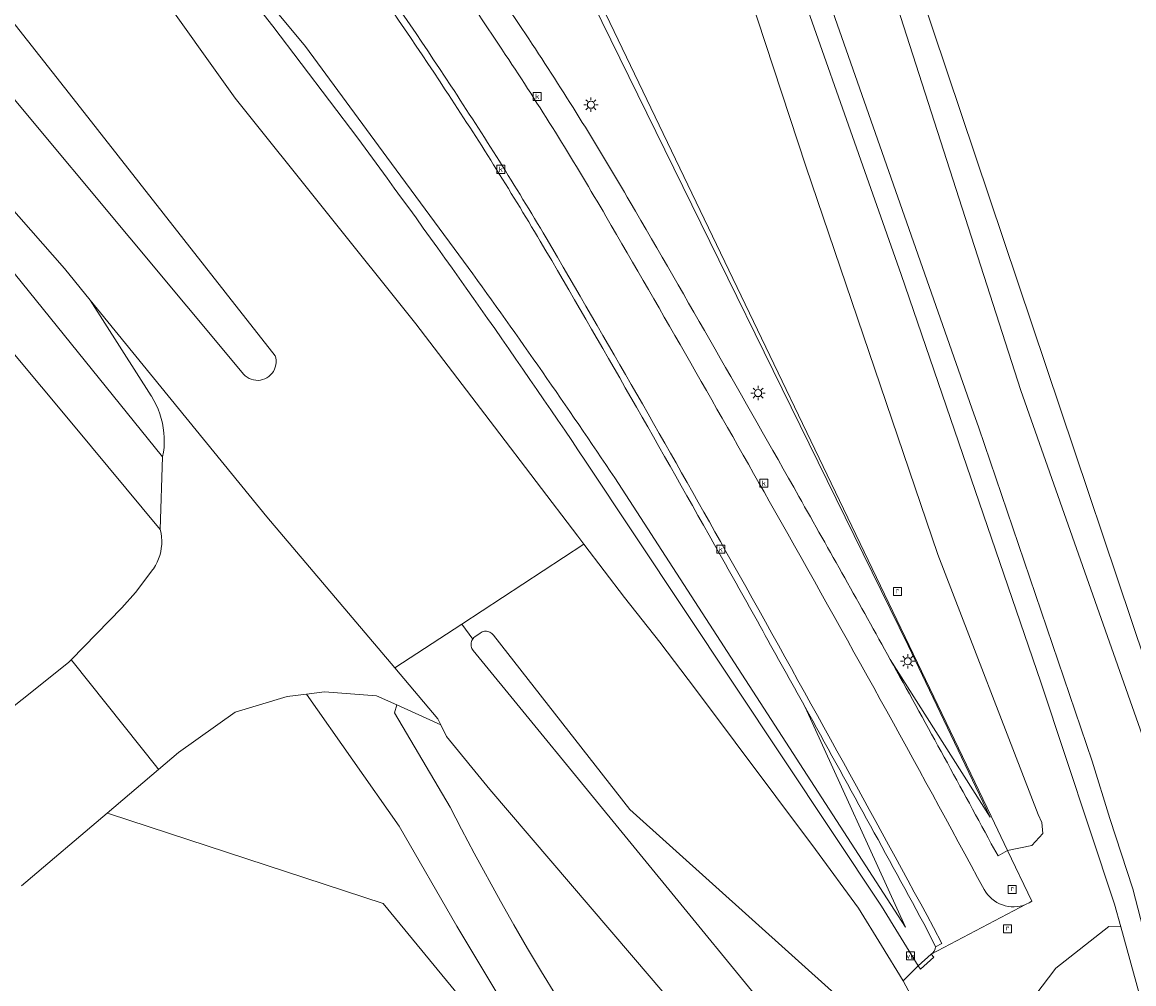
# Model space of a CAD drawing. Extents: x 152761 to 155748, y 459947 to 462743.
# Tile 57 of 256: x 154006 to 154068, y 460394 to 460448. Entities that reach past the tile are written whole.
import ezdxf
from ezdxf.enums import TextEntityAlignment as Align

# ---------------------------------------------------------------- set-up
doc = ezdxf.new("R2010")
doc.units = 0
doc.header["$LTSCALE"] = 0.75
doc.layers.get('0').update_dxf_attribs({"linetype": 'CONTINUOUS'})
for name, color, linetype, lineweight in [('B-RO-BV-GELEIDECONSTRUCTIE-GV', 251, 'CONTINUOUS', 18), ('B-RO-GR-BEPLANTING_CULTUUR_BOSPLANTSOEN-GV', 251, 'CONTINUOUS', 18), ('B-RO-GR-GROENVOORZIENING-GV', 251, 'CONTINUOUS', 18), ('B-RO-GR-HAAG-GV', 251, 'CONTINUOUS', 13), ('B-RO-IE-TERREINAFSCHEIDING_KUNSTMATIG_HEKWERK-G', 251, 'IE-TERREINAFSCHEIDING-KUNSTMATIG', 18), ('B-RO-KL-ET_LS_OV_LICHTMAST-S', 251, 'CONTINUOUS', 25), ('B-RO-OG-TERREIN_CULTUURSCHEIDING-GV', 251, 'CONTINUOUS', 18), ('B-RO-RI-GWA_KOLK-S', 251, 'CONTINUOUS', 25), ('B-RO-RI-GWA_RIOOLPUT-S', 251, 'CONTINUOUS', 25), ('B-RO-RI-HWA_GOOT_LIJNGOOT-G', 251, 'CONTINUOUS', 18), ('B-RO-VH-VERHARDING_ASFALT-GV', 251, 'CONTINUOUS', 18), ('B-RO-VH-VERHARDING_BETONSTRAATSTEEN-GV', 251, 'CONTINUOUS', 18), ('B-RO-VH-VERHARDING_GESLOTEN-GV', 251, 'CONTINUOUS', 18), ('B-RO-VH-VERHARDING_OPEN-GV', 251, 'CONTINUOUS', 18), ('B-RO-VH-VERHARDING_TEGEL-GV', 251, 'CONTINUOUS', 18), ('B-RO-VW-VERKEERSTEKEN_BORD-S', 251, 'CONTINUOUS', 25)]:
    doc.layers.add(name, color=color, linetype=linetype, lineweight=lineweight)
doc.styles.add('NLCS-ISO', font='NLCS-ISO.ttf')
doc.linetypes.add('IE-TERREINAFSCHEIDING-KUNSTMATIG', pattern='A,4,[82,NLCS.SHX,S=0.75,R=90,X=0,Y=0],4,-2', length=10)

# ---------------------------------------------------------------- blocks, each defined once
blk = doc.blocks.new('SIE-WEG_VERKEERSBORD-SO')
at = {"color": 0, "linetype": 'ByBlock', "lineweight": 18}
blk.add_lwpolyline([(-1.125, -1.125), (1.125, -1.125), (1.125, 1.125), (-1.125, 1.125)], close=True, dxfattribs=at)
at = {"color": 0, "linetype": 'ByBlock', "lineweight": 18, "style": 'NLCS-ISO'}
blk.add_text('vb', height=1.5, dxfattribs=at).set_placement((0, 0), align=Align.MIDDLE_CENTER)
blk = doc.blocks.new('SKL-ET_OV_LICHTMAST-SO')
at = {"color": 0, "linetype": 'ByBlock', "lineweight": 18}
for points in [[(-1.25, 0), (-2, 0)], [(-1.41, 1.41), (-0.88, 0.88)], [(0, 2), (0, 1.25)], [(0.88, 0.88), (1.41, 1.41)], [(2, 0), (1.25, 0)], [(-1.41, -1.41), (-0.88, -0.88)], [(0, -1.25), (0, -2)], [(0.88, -0.88), (1.41, -1.41)]]:
    blk.add_lwpolyline(points, dxfattribs=at)
blk.add_circle((0, 0), 1, dxfattribs=at)
blk = doc.blocks.new('SRI-KOLK-SO')
at = {"color": 0, "linetype": 'ByBlock', "lineweight": 18}
blk.add_lwpolyline([(-1.125, -1.125), (1.125, -1.125), (1.125, 1.125), (-1.125, 1.125)], close=True, dxfattribs=at)
at = {"color": 0, "linetype": 'ByBlock', "lineweight": 18, "style": 'NLCS-ISO'}
blk.add_text('k', height=1.5, dxfattribs=at).set_placement((0, 0), align=Align.MIDDLE_CENTER)
blk = doc.blocks.new('SRI-PUT_INSPECTIEPUT_RIOOLPUT-SO')
at = {"color": 0, "linetype": 'ByBlock', "lineweight": 18}
blk.add_lwpolyline([(-1.12, -1.12), (1.12, -1.12), (1.12, 1.12), (-1.12, 1.12)], close=True, dxfattribs=at)
at = {"color": 0, "linetype": 'ByBlock', "lineweight": 18, "style": 'NLCS-ISO'}
blk.add_text('r', height=1.5, dxfattribs=at).set_placement((0, 0.28), align=Align.MIDDLE_CENTER)

msp = doc.modelspace()

# ---------------------------------------------------------------- linework, layer by layer
at = {"layer": 'B-RO-BV-GELEIDECONSTRUCTIE-GV', "flags": 128}
msp.add_lwpolyline([(154056.579, 460396.092), (154055.863, 460395.455), (154055.981, 460395.265), (154056.741, 460395.934)], close=True, dxfattribs=at)
at = {"layer": 'B-RO-GR-BEPLANTING_CULTUUR_BOSPLANTSOEN-GV', "flags": 128}
for points in [[(154079.247, 460375.32), (154069.216, 460406.052), (154061.598, 460427.637), (154047.601, 460471.157), (154052.649, 460479.205), (154060.674, 460491.998), (154068.648, 460504.8)], [(154049.444, 460492.355), (154044.374, 460487.992), (154040.453, 460484.489), (154039.665, 460483.801), (154040.023, 460482.074), (154044.062, 460469.984), (154044.947, 460467.336), (154050.954, 460449.217), (154058.867, 460426.649), (154059.249, 460425.561), (154065.589, 460406.909), (154066.589, 460403.695), (154067.877, 460399.758), (154073.353, 460378.54), (154075.539, 460371.192), (154076.764, 460367.075), (154077.725, 460363.845), (154079.722, 460357.81), (154081.719, 460351.776), (154085.907, 460339.525), (154090.096, 460327.274), (154091.606, 460322.915), (154097.811, 460305.467), (154099.744, 460299.683)]]:
    msp.add_lwpolyline(points, dxfattribs=at)
at = {"layer": 'B-RO-GR-GROENVOORZIENING-GV', "flags": 128}
for points in [[(154223.054, 460446.762), (154215.016, 460448.697), (154190.019, 460454.637), (154183, 460456.297), (154182.514, 460456.413), (154152.803, 460467.778), (154132.903, 460475.415), (154125.758, 460478.224), (154113.615, 460482.779), (154092.985, 460490.663), (154088.614, 460492.34), (154075.011, 460500.83), (154068.648, 460504.8), (154060.674, 460491.998), (154052.649, 460479.205), (154047.601, 460471.157), (154048.729, 460471.536), (154097.977, 460324.927), (154113.011, 460316.737), (154112.849, 460318.404), (154109.029, 460319.229)], [(154097.977, 460324.927), (154048.729, 460471.536), (154047.601, 460471.157), (154061.598, 460427.637), (154069.216, 460406.052), (154079.247, 460375.32)], [(154059.949, 460402.282), (154060.324, 460401.606), (154060.857, 460401.905), (154059.94, 460403.815), (154037.453, 460450.619), (154035.625, 460454.223), (154034.794, 460455.704), (154033.934, 460457.169), (154033.045, 460458.615), (154032.589, 460459.332), (154032.126, 460460.044), (154031.179, 460461.453), (154031.015, 460461.687), (154030.85, 460461.923), (154030.204, 460462.844), (154029.201, 460464.214), (154027.187, 460467.017), (154027.06, 460466.555)], [(154030.665, 460434.534), (154026.119, 460440.713), (154021.572, 460446.891), (154013.998, 460456.018), (154013.495, 460455.984), (154019.732, 460448.039), (154024.492, 460441.761)], [(154013.998, 460456.018), (154021.572, 460446.891), (154026.119, 460440.713), (154030.665, 460434.534)], [(154037.139, 460450.375), (154055.297, 460413.382), (154059.876, 460403.775), (154054.294, 460412.595)], [(154054.294, 460412.595), (154059.876, 460403.775), (154055.297, 460413.382), (154037.139, 460450.375)], [(154037.237, 460423.7), (154053.799, 460398.784), (154055.863, 460395.455), (154055.981, 460395.265), (154056.741, 460395.934), (154056.579, 460396.092)], [(154038.873, 460422.767), (154055.153, 460397.607), (154049.522, 460409.933)], [(154049.522, 460409.933), (154055.153, 460397.607), (154038.873, 460422.767)], [(154056.831, 460396.519), (154056.382, 460397.417)]]:
    msp.add_lwpolyline(points, dxfattribs=at)
at = {"layer": 'B-RO-GR-GROENVOORZIENING-GV'}
for points in [[(154027.982, 460456.111, -0.010511), (154034.25, 460447.036)], [(154029.39, 460444.481, 0.011447), (154024.077, 460452.207)], [(154034.25, 460447.036, -0.014366), (154039.739, 460438.189)], [(154034.705, 460436.003, 0.011398), (154029.39, 460444.481)], [(154024.492, 460441.761, -0.011233), (154037.237, 460423.7)], [(154039.739, 460438.189, -0.003396), (154049.179, 460421.711)], [(154044.77, 460418.453, 0.004825), (154034.705, 460436.003)], [(154030.665, 460434.534, -0.009051), (154038.873, 460422.767)], [(154038.873, 460422.767, 0.009051), (154030.665, 460434.534)], [(154049.179, 460421.711, -0.002314), (154054.294, 460412.595)], [(154049.522, 460409.933, 0.001653), (154044.77, 460418.453)], [(154054.294, 460412.595, -0.002626), (154059.949, 460402.282)], [(154056.382, 460397.417, 0.002192), (154049.522, 460409.933)], [(154056.579, 460396.092, 0.234175), (154056.831, 460396.519)]]:
    msp.add_lwpolyline(points, format="xyb", dxfattribs=at)
at = {"layer": 'B-RO-GR-HAAG-GV', "flags": 128}
msp.add_lwpolyline([(154097.977, 460324.927), (154048.729, 460471.536), (154047.601, 460471.157), (154061.598, 460427.637), (154069.216, 460406.052), (154079.247, 460375.32)], dxfattribs=at)
at = {"layer": 'B-RO-IE-TERREINAFSCHEIDING_KUNSTMATIG_HEKWERK-G', "flags": 128}
msp.add_lwpolyline([(154047.601, 460471.157), (154061.598, 460427.637), (154069.216, 460406.052), (154079.247, 460375.32), (154090.706, 460342.059), (154096.998, 460324.105)], dxfattribs=at)
at = {"layer": 'B-RO-OG-TERREIN_CULTUURSCHEIDING-GV', "flags": 128}
for points in [[(154037.453, 460450.619), (154059.94, 460403.815), (154060.857, 460401.905), (154062.211, 460402.174), (154062.832, 460402.851), (154062.779, 460403.462), (154062.573, 460403.919), (154056.963, 460418.477), (154049.567, 460440.203), (154041.445, 460464.903)], [(154024.492, 460441.761), (154019.732, 460448.039), (154013.495, 460455.984), (154010.499, 460459.932), (154008.144, 460458.145)], [(154008.144, 460458.145), (154007.999, 460457.934), (154008.693, 460456.543), (154017.622, 460444), (154027.737, 460431.376), (154032.148, 460425.611), (154036.8, 460419.499), (154037.141, 460419.052), (154039.42, 460416.066), (154041.405, 460413.563), (154043.395, 460410.935), (154050.111, 460401.953), (154052.516, 460398.668), (154053.796, 460396.582), (154055.023, 460394.603), (154055.863, 460395.455), (154053.799, 460398.784), (154037.237, 460423.7)], [(154002.115, 460438.095), (154013.571, 460423.926), (154013.617, 460424.194), (154013.647, 460424.465), (154013.661, 460424.738), (154013.659, 460425.01), (154013.641, 460425.282), (154013.608, 460425.553), (154013.558, 460425.821), (154013.494, 460426.086), (154013.413, 460426.346), (154013.318, 460426.601), (154013.208, 460426.85), (154013.084, 460427.093), (154012.946, 460427.327), (154012.932, 460427.348), (154009.52, 460432.697), (154008.07, 460434.475), (153997.419, 460446.579)], [(154003.091, 460408.279), (154008.297, 460412.425), (154008.449, 460412.58), (154011.286, 460415.476), (154012.05, 460416.333), (154013.027, 460417.628), (154013.055, 460417.668), (154013.165, 460417.845), (154013.261, 460418.03), (154013.343, 460418.221), (154013.41, 460418.419), (154013.461, 460418.62), (154013.497, 460418.826), (154013.517, 460419.033), (154013.521, 460419.241), (154013.509, 460419.449), (154013.482, 460419.656), (154013.438, 460419.859), (154008.587, 460425.709), (153997.625, 460438.792)], [(154034.616, 460390.017), (154030.03, 460397.674), (154026.811, 460403.266), (154021.62, 460410.653), (154020.534, 460410.518), (154017.628, 460409.649), (154014.46, 460407.386), (154013.341, 460406.435), (154010.464, 460403.99), (154010.589, 460403.949), (154025.92, 460398.944), (154037.241, 460385.164)], [(154045.54, 460389.329), (154040.905, 460394.761), (154031.875, 460405.323), (154029.455, 460408.291), (154029.138, 460408.936), (154026.67, 460410.046), (154026.547, 460409.6), (154029.658, 460404.329), (154030.292, 460403.1), (154031.005, 460401.748), (154032.474, 460399.069), (154033.229, 460397.74), (154033.998, 460396.42), (154034.78, 460395.107), (154035.577, 460393.803)]]:
    msp.add_lwpolyline(points, dxfattribs=at)
at = {"layer": 'B-RO-OG-TERREIN_CULTUURSCHEIDING-GV'}
msp.add_lwpolyline([(154037.237, 460423.7, 0.011233), (154024.492, 460441.761)], format="xyb", dxfattribs=at)
at = {"layer": 'B-RO-OG-TERREIN_CULTUURSCHEIDING-GV', "flags": 128}
msp.add_lwpolyline([(154074.956, 460366.418), (154073.205, 460372.938), (154070.589, 460385.292), (154067.196, 460397.622), (154066.52, 460397.648), (154063.553, 460395.32), (154062.389, 460393.762), (154062.393, 460392.882), (154070.266, 460375.058), (154087.039, 460329.584), (154091.989, 460315.7), (154095.675, 460304.954), (154097.356, 460300.181), (154098.068, 460299.914), (154096.285, 460305.041), (154088.503, 460327.626), (154085.061, 460336.746), (154080.889, 460349.209), (154075.153, 460365.686)], close=True, dxfattribs=at)
at = {"layer": 'B-RO-RI-HWA_GOOT_LIJNGOOT-G'}
for points in [[(154024.384, 460452.428, -0.011426), (154029.707, 460444.688)], [(154029.707, 460444.688, -0.011568), (154035.031, 460436.194)], [(154035.031, 460436.194, -0.004823), (154045.1, 460418.638)], [(154045.1, 460418.638, -0.003742), (154056.715, 460397.597)]]:
    msp.add_lwpolyline(points, format="xyb", dxfattribs=at)
at = {"layer": 'B-RO-RI-HWA_GOOT_LIJNGOOT-G', "flags": 128}
msp.add_lwpolyline([(154056.715, 460397.597), (154057.185, 460396.689), (154056.831, 460396.519)], dxfattribs=at)
at = {"layer": 'B-RO-VH-VERHARDING_ASFALT-GV', "flags": 128}
for points in [[(154041.445, 460464.903), (154049.567, 460440.203), (154056.963, 460418.477), (154062.573, 460403.919), (154062.779, 460403.462), (154062.832, 460402.851), (154062.211, 460402.174), (154060.857, 460401.905), (154062.225, 460399.059), (154062.069, 460398.967), (154061.905, 460398.89), (154056.579, 460396.092), (154056.741, 460395.934), (154055.981, 460395.265), (154055.863, 460395.455), (154055.023, 460394.603), (154056.596, 460391.635)], [(153997.419, 460446.579), (154008.07, 460434.475), (154009.52, 460432.697), (154019.397, 460420.585), (154026.565, 460412.116), (154030.31, 460414.572), (154037.141, 460419.052), (154036.8, 460419.499), (154032.148, 460425.611), (154027.737, 460431.376), (154017.622, 460444), (154008.693, 460456.543)], [(154062.389, 460393.762), (154063.553, 460395.32), (154066.52, 460397.648), (154067.196, 460397.622), (154066.847, 460398.892), (154062.72, 460411.325), (154054.911, 460434.144), (154047.081, 460456.326)], [(154001.163, 460453.397), (154008.767, 460443.728), (154017.074, 460433.143), (154019.868, 460429.59), (154019.901, 460429.465), (154019.918, 460429.337), (154019.92, 460429.208), (154019.906, 460429.079), (154019.875, 460428.953), (154019.83, 460428.833), (154019.77, 460428.718), (154019.696, 460428.612), (154019.61, 460428.516), (154019.512, 460428.431), (154019.405, 460428.358), (154019.29, 460428.3), (154019.168, 460428.256), (154019.042, 460428.227), (154018.913, 460428.214), (154018.784, 460428.217), (154018.656, 460428.236), (154018.531, 460428.271), (154018.412, 460428.321), (154018.299, 460428.385), (154018.196, 460428.462), (154018.106, 460428.548), (153998.855, 460451.616)], [(153997.625, 460438.792), (154008.587, 460425.709), (154013.438, 460419.859), (154013.571, 460423.926), (154002.115, 460438.095)], [(154056.596, 460391.635), (154055.023, 460394.603), (154053.796, 460396.582), (154052.516, 460398.668), (154050.111, 460401.953), (154043.395, 460410.935), (154041.405, 460413.563), (154039.42, 460416.066), (154037.141, 460419.052), (154030.31, 460414.572), (154030.927, 460413.731), (154030.951, 460413.766), (154030.995, 460413.815), (154031.044, 460413.859), (154031.344, 460414.065), (154031.397, 460414.102), (154031.454, 460414.131), (154031.514, 460414.153), (154031.576, 460414.168), (154031.64, 460414.174), (154031.704, 460414.173), (154031.767, 460414.163), (154031.828, 460414.146), (154031.887, 460414.121), (154031.943, 460414.089), (154031.994, 460414.051), (154032.039, 460414.006), (154032.079, 460413.956), (154039.709, 460404.195), (154051.187, 460393.874)], [(154048.978, 460391.074), (154030.947, 460413.097), (154030.914, 460413.145), (154030.883, 460413.204), (154030.86, 460413.265), (154030.844, 460413.33), (154030.836, 460413.395), (154030.836, 460413.461), (154030.843, 460413.527), (154030.859, 460413.591), (154030.883, 460413.653), (154030.913, 460413.711), (154030.927, 460413.731), (154030.31, 460414.572), (154026.565, 460412.116), (154028.974, 460409.27), (154029.138, 460408.936), (154029.455, 460408.291), (154031.875, 460405.323), (154040.905, 460394.761), (154045.54, 460389.329)], [(154035.577, 460393.803), (154034.78, 460395.107), (154033.998, 460396.42), (154033.229, 460397.74), (154032.474, 460399.069), (154031.005, 460401.748), (154030.292, 460403.1), (154029.658, 460404.329), (154026.547, 460409.6), (154026.67, 460410.046), (154025.533, 460410.558), (154022.622, 460410.777), (154021.62, 460410.653), (154026.811, 460403.266), (154030.03, 460397.674), (154034.616, 460390.017)]]:
    msp.add_lwpolyline(points, dxfattribs=at)
msp.add_lwpolyline([(154019.397, 460420.585), (154009.52, 460432.697), (154012.932, 460427.348), (154012.946, 460427.327), (154013.084, 460427.093), (154013.208, 460426.85), (154013.318, 460426.601), (154013.413, 460426.346), (154013.494, 460426.086), (154013.558, 460425.821), (154013.608, 460425.553), (154013.641, 460425.282), (154013.659, 460425.01), (154013.661, 460424.738), (154013.647, 460424.465), (154013.617, 460424.194), (154013.571, 460423.926), (154013.438, 460419.859), (154013.482, 460419.656), (154013.509, 460419.449), (154013.521, 460419.241), (154013.517, 460419.033), (154013.497, 460418.826), (154013.461, 460418.62), (154013.41, 460418.419), (154013.343, 460418.221), (154013.261, 460418.03), (154013.165, 460417.845), (154013.055, 460417.668), (154013.027, 460417.628), (154012.05, 460416.333), (154011.286, 460415.476), (154008.449, 460412.58), (154008.565, 460412.434), (154013.241, 460406.56), (154013.341, 460406.435), (154014.46, 460407.386), (154017.628, 460409.649), (154020.534, 460410.518), (154021.62, 460410.653), (154022.622, 460410.777), (154025.533, 460410.558), (154026.67, 460410.046), (154029.138, 460408.936), (154028.974, 460409.27), (154026.565, 460412.116)], close=True, dxfattribs=at)
at = {"layer": 'B-RO-VH-VERHARDING_BETONSTRAATSTEEN-GV', "flags": 128}
for points in [[(153998.855, 460451.616), (154018.106, 460428.548), (154018.196, 460428.462), (154018.299, 460428.385), (154018.412, 460428.321), (154018.531, 460428.271), (154018.656, 460428.236), (154018.784, 460428.217), (154018.913, 460428.214), (154019.042, 460428.227), (154019.168, 460428.256), (154019.29, 460428.3), (154019.405, 460428.358), (154019.512, 460428.431), (154019.61, 460428.516), (154019.696, 460428.612), (154019.77, 460428.718), (154019.83, 460428.833), (154019.875, 460428.953), (154019.906, 460429.079), (154019.92, 460429.208), (154019.918, 460429.337), (154019.901, 460429.465), (154019.868, 460429.59), (154017.074, 460433.143), (154008.767, 460443.728), (154001.163, 460453.397)], [(154051.187, 460393.874), (154039.709, 460404.195), (154032.079, 460413.956), (154032.039, 460414.006), (154031.994, 460414.051), (154031.943, 460414.089), (154031.887, 460414.121), (154031.828, 460414.146), (154031.767, 460414.163), (154031.704, 460414.173), (154031.64, 460414.174), (154031.576, 460414.168), (154031.514, 460414.153), (154031.454, 460414.131), (154031.397, 460414.102), (154031.344, 460414.065), (154031.044, 460413.859), (154030.995, 460413.815), (154030.951, 460413.766), (154030.927, 460413.731), (154030.913, 460413.711), (154030.883, 460413.653), (154030.859, 460413.591), (154030.843, 460413.527), (154030.836, 460413.461), (154030.836, 460413.395), (154030.844, 460413.33), (154030.86, 460413.265), (154030.883, 460413.204), (154030.914, 460413.145), (154030.947, 460413.097), (154048.978, 460391.074)], [(154005.669, 460399.916), (154010.464, 460403.99), (154013.341, 460406.435), (154013.241, 460406.56), (154008.565, 460412.434), (154008.449, 460412.58), (154008.297, 460412.425), (154003.091, 460408.279)]]:
    msp.add_lwpolyline(points, dxfattribs=at)
at = {"layer": 'B-RO-VH-VERHARDING_GESLOTEN-GV'}
for points in [[(154032.938, 460446.168, 0.010461), (154026.698, 460455.202)], [(154024.077, 460452.207, -0.011447), (154029.39, 460444.481)], [(154038.379, 460437.398, 0.014441), (154032.938, 460446.168)], [(154029.39, 460444.481, -0.011398), (154034.705, 460436.003)], [(154047.811, 460420.935, 0.003426), (154038.379, 460437.398)], [(154034.705, 460436.003, -0.004825), (154044.77, 460418.453)], [(154059.544, 460399.723, 0.005317), (154047.811, 460420.935)], [(154044.77, 460418.453, -0.001653), (154049.522, 460409.933)], [(154049.522, 460409.933, -0.002192), (154056.382, 460397.417)], [(154061.905, 460398.89, -0.379993), (154059.544, 460399.723)], [(154056.831, 460396.519, -0.234175), (154056.579, 460396.092)]]:
    msp.add_lwpolyline(points, format="xyb", dxfattribs=at)
at = {"layer": 'B-RO-VH-VERHARDING_GESLOTEN-GV', "flags": 128}
for points in [[(154056.579, 460396.092), (154061.905, 460398.89)], [(154056.382, 460397.417), (154056.831, 460396.519)]]:
    msp.add_lwpolyline(points, dxfattribs=at)
at = {"layer": 'B-RO-VH-VERHARDING_OPEN-GV'}
for points in [[(154034.25, 460447.036, 0.010511), (154027.982, 460456.111)], [(154026.698, 460455.202, -0.010461), (154032.938, 460446.168)], [(154039.739, 460438.189, 0.014366), (154034.25, 460447.036)], [(154032.938, 460446.168, -0.014441), (154038.379, 460437.398)], [(154049.179, 460421.711, 0.003396), (154039.739, 460438.189)], [(154038.379, 460437.398, -0.003426), (154047.811, 460420.935)], [(154054.294, 460412.595, 0.002314), (154049.179, 460421.711)], [(154047.811, 460420.935, -0.005317), (154059.544, 460399.723)], [(154059.949, 460402.282, 0.002626), (154054.294, 460412.595)], [(154059.544, 460399.723, 0.379993), (154061.905, 460398.89)]]:
    msp.add_lwpolyline(points, format="xyb", dxfattribs=at)
at = {"layer": 'B-RO-VH-VERHARDING_OPEN-GV', "flags": 128}
for points in [[(154062.225, 460399.059), (154060.857, 460401.905), (154060.324, 460401.606), (154059.949, 460402.282)], [(154061.905, 460398.89), (154062.069, 460398.967), (154062.225, 460399.059)]]:
    msp.add_lwpolyline(points, dxfattribs=at)
at = {"layer": 'B-RO-VH-VERHARDING_TEGEL-GV', "flags": 128}
msp.add_lwpolyline([(154075.539, 460371.192), (154073.353, 460378.54), (154067.877, 460399.758), (154066.589, 460403.695), (154065.589, 460406.909), (154059.249, 460425.561), (154058.867, 460426.649), (154050.954, 460449.217), (154044.947, 460467.336), (154044.062, 460469.984), (154040.023, 460482.074), (154039.665, 460483.801), (154038.158, 460482.485), (154047.081, 460456.326), (154054.911, 460434.144), (154062.72, 460411.325), (154066.847, 460398.892), (154067.196, 460397.622), (154070.589, 460385.292), (154073.205, 460372.938), (154074.956, 460366.418), (154076.764, 460367.075)], close=True, dxfattribs=at)

# ---------------------------------------------------------------- block references
at = {"layer": 'B-RO-KL-ET_LS_OV_LICHTMAST-S', "xscale": 0.2, "yscale": 0.2, "zscale": 0.2}
for p in [(154037.542, 460443.638), (154046.894, 460427.502), (154055.272, 460412.493)]:
    msp.add_blockref('SKL-ET_OV_LICHTMAST-SO', p, dxfattribs=at)
at = {"layer": 'B-RO-RI-GWA_KOLK-S', "xscale": 0.2, "yscale": 0.2, "zscale": 0.2}
for p in [(154034.537, 460444.104), (154032.496, 460440.023), (154047.216, 460422.456), (154044.804, 460418.764)]:
    msp.add_blockref('SRI-KOLK-SO', p, dxfattribs=at)
at = {"layer": 'B-RO-RI-GWA_RIOOLPUT-S', "xscale": 0.2, "yscale": 0.2, "zscale": 0.2}
for p in [(154054.694, 460416.396), (154061.12, 460399.719), (154060.862, 460397.52)]:
    msp.add_blockref('SRI-PUT_INSPECTIEPUT_RIOOLPUT-SO', p, dxfattribs=at)
at = {"layer": 'B-RO-VW-VERKEERSTEKEN_BORD-S', "xscale": 0.2, "yscale": 0.2, "zscale": 0.2}
msp.add_blockref('SIE-WEG_VERKEERSBORD-SO', (154055.425, 460396), dxfattribs=at)

doc.saveas('drawing.dxf')
